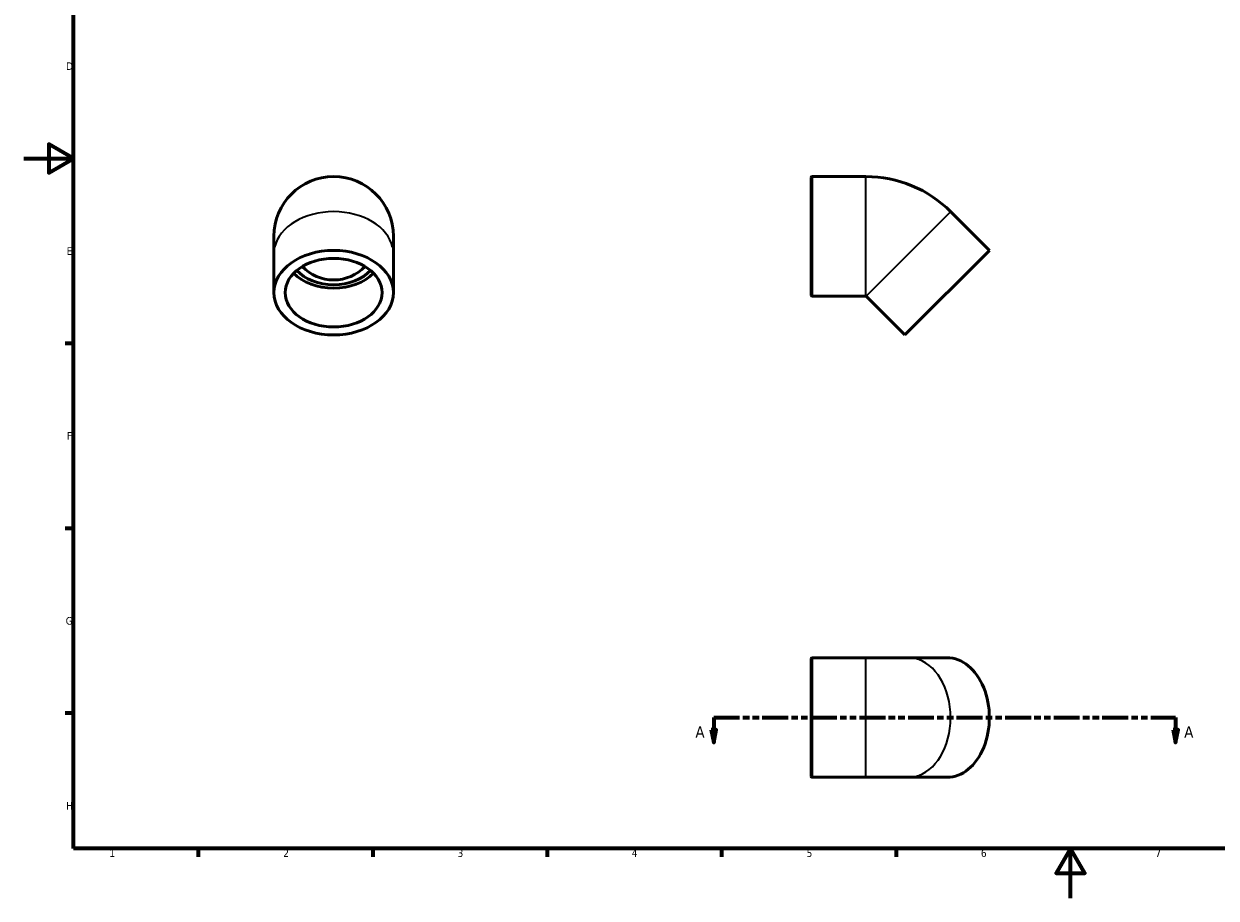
# Model space of a CAD drawing. Header units: millimetres. Extents: x 0 to 906, y 0 to 702.
# Tile 1 of 3: x 0 to 479, y 0 to 351. Entities that reach past the tile are written whole.
import ezdxf

# ---------------------------------------------------------------- set-up
doc = ezdxf.new("R2010")
doc.units = ezdxf.units.MM
doc.linetypes.add('DOUBLE_DASH_CHAIN', pattern=[1.2403, 0.6614, -0.0827, 0.1654, -0.0827, 0.1654, -0.0827])
for name, color, linetype, lineweight in [('Border (ANSI)', 7, 'Continuous', 70), ('Section Line (ANSI)', 7, 'DOUBLE_DASH_CHAIN', 70), ('Visible (ANSI)', 7, 'Continuous', 50), ('Visible Narrow (ANSI)', 7, 'Continuous', 35)]:
    doc.layers.add(name, color=color, linetype=linetype, lineweight=lineweight)
doc.styles.add('Label Text (ANSI)', font='tahoma.ttf')
doc.styles.add('Note Text (ANSI)', font='tahoma.ttf')

# ---------------------------------------------------------------- blocks, each defined once
blk = doc.blocks.new('Borders Default Border')
at = {"layer": 'Border (ANSI)'}
for p, q in [((20, 222.75), (16.55, 222.75)), ((20, 148.5), (16.55, 148.5)), ((20, 74.25), (16.55, 74.25)), ((70.08, 20), (70.08, 16.55)), ((140.17, 20), (140.17, 16.55)), ((210.25, 20), (210.25, 16.55)), ((280.33, 20), (280.33, 16.55)), ((350.42, 20), (350.42, 16.55))]:
    blk.add_line(p, q, dxfattribs=at)
at = {"layer": 'Border (ANSI)', "flags": 128}
for points in [[(20, 20), (20, 574), (821, 574), (821, 20), (20, 20)], [(0, 297), (20, 297), (10, 302.77), (10, 291.23), (20, 297)], [(420.5, 0), (420.5, 20), (414.73, 10), (426.27, 10), (420.5, 20)]]:
    blk.add_lwpolyline(points, dxfattribs=at)
at = {"layer": 'Border (ANSI)', "char_height": 3.05, "attachment_point": 7, "style": 'Note Text (ANSI)'}
for s, insert in [('D', (16.96, 332.6)), ('E', (17.21, 258.35)), ('F', (17.29, 184.1)), ('G', (16.81, 109.79)), ('H', (16.97, 35.6)), ('1', (34.35, 16.55)), ('2', (104.2, 16.55)), ('3', (174.26, 16.49)), ('4', (244.23, 16.55)), ('5', (314.48, 16.49)), ('6', (384.49, 16.49)), ('7', (454.6, 16.55))]:
    blk.add_mtext(s, dxfattribs=dict(at, insert=insert))
blk = doc.blocks.new('2dTransSection0')
at = {"layer": 'Section Line (ANSI)', "linetype": 'DOUBLE_DASH_CHAIN', "ltscale": 15.733796}
blk.add_line((277.17, 72.53), (462.72, 72.53), dxfattribs=at)
at = {"layer": 'Section Line (ANSI)', "linetype": 'Continuous'}
for p, q in [((277.17, 72.53), (287.08, 72.53)), ((277.17, 72.53), (277.17, 67.53)), ((452.8, 72.53), (462.72, 72.53)), ((462.72, 72.53), (462.72, 67.53)), ((276.17, 67.53), (277.17, 62.53)), ((278.17, 67.53), (276.17, 67.53)), ((277.17, 67.53), (277.17, 62.53)), ((277.17, 62.53), (278.17, 67.53)), ((461.72, 67.53), (462.72, 62.53)), ((463.72, 67.53), (461.72, 67.53)), ((462.72, 67.53), (462.72, 62.53)), ((462.72, 62.53), (463.72, 67.53))]:
    blk.add_line(p, q, dxfattribs=at)
at = {"layer": 'Section Line (ANSI)', "linetype": 'Continuous', "flags": 128}
for points in [[(276.17, 67.53), (277.17, 62.53), (278.17, 67.53), (276.17, 67.53)], [(461.72, 67.53), (462.72, 62.53), (463.72, 67.53), (461.72, 67.53)]]:
    blk.add_lwpolyline(points, dxfattribs=at)
at = {"layer": 'Section Line (ANSI)'}
for points in [[(276.17, 67.53), (277.17, 62.53), (278.17, 67.53), (276.17, 67.53)], [(461.72, 67.53), (462.72, 62.53), (463.72, 67.53), (461.72, 67.53)]]:
    blk.add_solid(points, dxfattribs=at)
at = {"layer": 'Section Line (ANSI)', "char_height": 4.57, "attachment_point": 7, "style": 'Label Text (ANSI)'}
for insert in [(269.81, 64.46), (466.19, 64.46)]:
    blk.add_mtext('A', dxfattribs=dict(at, insert=insert))

msp = doc.modelspace()

# ---------------------------------------------------------------- linework, layer by layer
at = {"layer": 'Visible (ANSI)'}
for p, q in [((316.309, 242.193), (316.309, 289.414)), ((316.699, 289.804), (338.309, 289.804)), ((387.907, 260.147), (372.351, 275.703)), ((100.459, 265.804), (100.459, 258.732)), ((148.459, 258.732), (148.459, 265.804)), ((100.459, 243.176), (100.459, 258.732)), ((148.459, 243.176), (148.459, 258.732)), ((387.907, 260.147), (353.966, 226.206)), ((316.699, 241.804), (338.309, 241.804)), ((353.966, 226.206), (338.41, 241.762)), ((316.309, 48.918), (316.309, 96.139)), ((316.699, 96.529), (338.309, 96.529)), ((355.38, 96.529), (338.309, 96.529)), ((370.937, 96.529), (355.38, 96.529)), ((316.699, 48.529), (338.309, 48.529)), ((338.309, 48.529), (355.38, 48.529)), ((370.937, 48.529), (355.38, 48.529))]:
    msp.add_line(p, q, dxfattribs=at)
for centre, radius, start, end in [((124.459, 265.804), 24, 0, 180), ((316.699, 289.414), 0.39, 90, 180), ((338.309, 241.661), 48.142, 45, 90), ((124.459, 265.804), 17.528, 223.87127, 316.12873), ((316.699, 242.193), 0.39, 180, 270), ((338.309, 241.661), 0.142, 45, 90), ((316.699, 96.139), 0.39, 90, 180), ((316.699, 48.918), 0.39, 180, 270)]:
    msp.add_arc(centre, radius, start, end, dxfattribs=at)
for major_axis in [(-24, 0), (-19.476, 0)]:
    msp.add_ellipse((124.459, 243.176), major_axis=major_axis, ratio=0.7071068, dxfattribs=at)
for centre, major_axis, start_param, end_param in [((124.459, 258.732), (-19.476, 0), 0.6001881, 2.5414046), ((124.459, 258.732), (-17.528, 0), 0.5634518, 2.5781409), ((370.937, 72.529), (0, -24), 0, 3.1415927)]:
    msp.add_ellipse(centre, major_axis=major_axis, ratio=0.7071068, start_param=start_param, end_param=end_param, dxfattribs=at)
at = {"layer": 'Visible Narrow (ANSI)'}
for p, q in [((316.699, 289.508), (316.699, 242.099)), ((338.309, 242.099), (338.309, 289.508)), ((372.142, 275.494), (338.619, 241.971)), ((316.699, 96.233), (316.699, 48.824)), ((338.309, 48.824), (338.309, 96.233))]:
    msp.add_line(p, q, dxfattribs=at)
for centre, major_axis, start_param, end_param in [((124.459, 258.732), (-24, 0), 3.2986723, 6.1261057), ((355.38, 72.529), (0, -24), 0.1570796, 2.984513)]:
    msp.add_ellipse(centre, major_axis=major_axis, ratio=0.7071068, start_param=start_param, end_param=end_param, dxfattribs=at)

# ---------------------------------------------------------------- block references
msp.add_blockref('Borders Default Border', (0, 0))
at = {"layer": 'Section Line (ANSI)'}
msp.add_blockref('2dTransSection0', (0, 0), dxfattribs=at)

doc.saveas('drawing.dxf')
